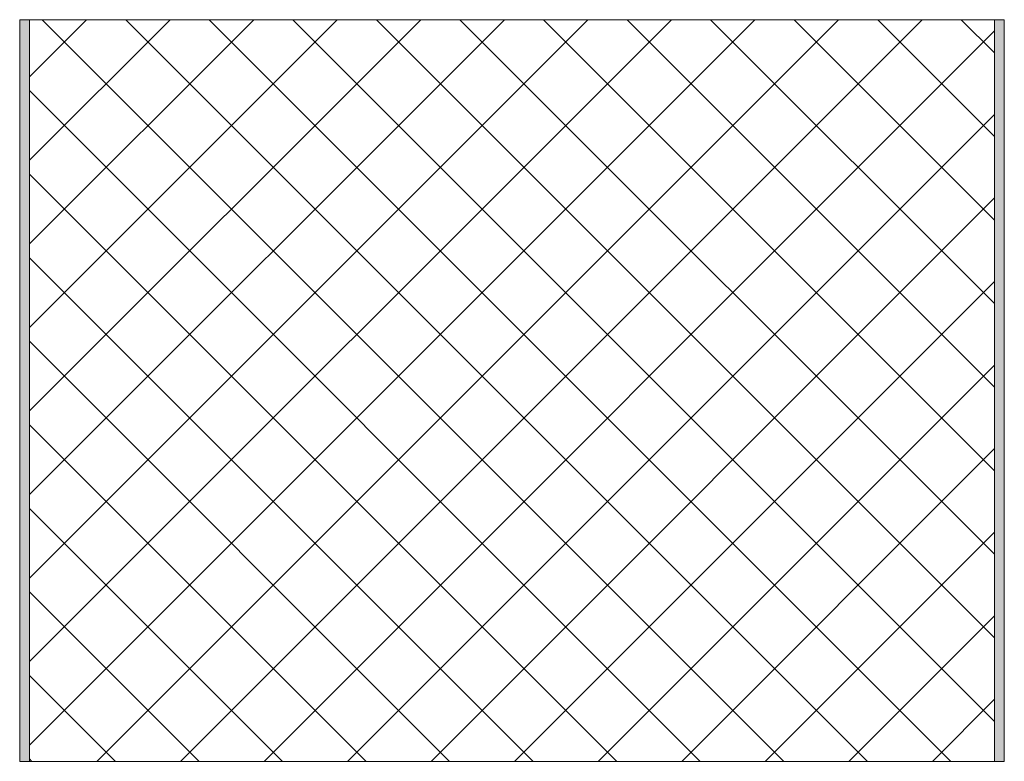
# Model space of a CAD drawing. Header units: millimetres. Extents: x -123 to 637, y -30 to 1381.
# Tile 3 of 3: x 537 to 637, y 1262 to 1338. Entities that reach past the tile are written whole.
import ezdxf

# ---------------------------------------------------------------- set-up
doc = ezdxf.new("R2010")
doc.units = ezdxf.units.MM
doc.linetypes.add('Dash', pattern=[6.35, 3.175, -3.175])
doc.layers.add('A-DETL-GENF', color=92, linetype='Continuous', lineweight=13)
doc.layers.add('A-DETL-GENF-HDLN', color=1, linetype='Dash', lineweight=13)

# ---------------------------------------------------------------- blocks, each defined once
blk = doc.blocks.new('Fridge Freezer Panel_Vertical Section - 100mm-V2-12 GIRT 03')
at = {"layer": 'A-DETL-GENF'}
h = blk.add_hatch(color=256, dxfattribs=at)
h.paths.add_polyline_path([(75.32, 0), (0, 0), (0, -1), (75.32, -1)])
h.paths.add_polyline_path([(75.32, -100), (75.32, -99), (0, -99), (0, -100), (55.1, -100)])
h = blk.add_hatch(dxfattribs=at)
h.set_pattern_fill('FP_4', color=256, style=0, pattern_type=2)
h.set_pattern_definition([(135, (1337.561, -637.458), (-4.24264, -4.24264), []), (225, (1337.561, -637.458), (4.24264, -4.24264), [])])
h.paths.add_polyline_path([(75.32, -1), (0, -1), (0, -99), (75.32, -99)])
for p, q in [((0, 0), (0, -1)), ((75.32, 0), (0, 0)), ((75.32, -99), (75.32, -1)), ((0, -1), (0, -99)), ((75.32, -1), (0, -1)), ((0, -99), (0, -100)), ((75.32, -100), (75.32, -99)), ((0, -99), (75.32, -99)), ((0, -100), (75.32, -100))]:
    blk.add_line(p, q, dxfattribs=at)
at = {"layer": 'A-DETL-GENF-HDLN'}
blk.add_line((75.32, -1), (75.32, 0), dxfattribs=at)

msp = doc.modelspace()

# ---------------------------------------------------------------- block references
at = {"layer": 'A-DETL-GENF', "rotation": 269.9999999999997}
msp.add_blockref('Fridge Freezer Panel_Vertical Section - 100mm-V2-12 GIRT 03', (637.46, 1337.56), dxfattribs=at)

doc.saveas('drawing.dxf')
